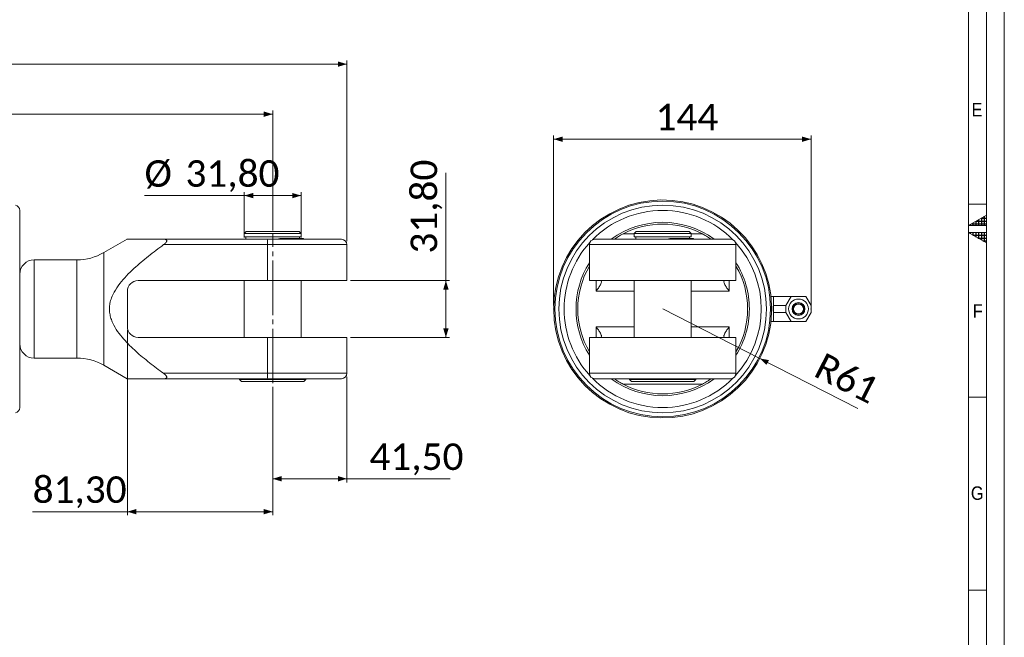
# Model space of a CAD drawing. Header units: millimetres. Extents: x -105 to 1789, y 20 to 1168.
# Tile 5 of 6: x 1111 to 1662, y 366 to 711. Entities that reach past the tile are written whole.
import ezdxf

# ---------------------------------------------------------------- set-up
doc = ezdxf.new("R2010")
doc.units = ezdxf.units.MM
doc.header["$LTSCALE"] = 2
doc.header["$PDSIZE"] = -1
doc.linetypes.add('SLD-Centro', pattern=[19.05, 15.24, -1.27, 1.27, -1.27])
doc.linetypes.add('SLD-Solido', pattern=[0])
doc.styles.add('SLDTEXTSTYLE0', font='GOTHIC.TTF', dxfattribs={"width": 0.913})
doc.styles.add('SLDTEXTSTYLE3', font='CALIBRI.TTF')
doc.styles.add('SLDTEXTSTYLE4', font='CALIBRIB.TTF')
doc.dimstyles.new('SLDDIMSTYLE0', dxfattribs={"dimtxt": 14.816667, "dimasz": 5, "dimexe": 0, "dimexo": 0.0625, "dimgap": 3.704167, "dimtad": 1, "dimrnd": 1e-09, "dimzin": 12, "dimdsep": 46, "dimtxsty": 'SLDTEXTSTYLE4', "dimsah": 1, "dimcen": 0.09, "dimadec": 0, "dimazin": 3, "dimtfac": 1, "dimtofl": 0, "dimtmove": 0, "dimatfit": 3, "dimfxl": 0, "dimfrac": 2, "dimtolj": 1, "dimtzin": 12, "dimarcsym": 0})
doc.dimstyles.new('SLDDIMSTYLE2', dxfattribs={"dimtxt": 14.816667, "dimasz": 5, "dimexe": 0, "dimexo": 0.0625, "dimgap": 3.704167, "dimtad": 1, "dimrnd": 1e-09, "dimzin": 12, "dimdsep": 46, "dimtxsty": 'SLDTEXTSTYLE4', "dimsah": 1, "dimcen": 0, "dimadec": 0, "dimazin": 3, "dimtfac": 1, "dimtofl": 0, "dimtmove": 0, "dimatfit": 3, "dimfxl": 0, "dimfrac": 2, "dimtolj": 1, "dimtzin": 12, "dimarcsym": 0})

# ---------------------------------------------------------------- blocks, each defined once
blk = doc.blocks.new('_D_3')
at = {"color": 7, "linetype": 'SLD-Solido', "lineweight": 0}
for p, q in [((49.82, 587.28), (49.82, 688.28)), ((49.82, 686.28), (1294.12, 686.28)), ((1294.12, 587.28), (1294.12, 688.28))]:
    blk.add_line(p, q, dxfattribs=at)
for points in [[(49.82, 686.28), (54.82, 684.78), (54.82, 687.78)], [(1294.12, 686.28), (1289.12, 687.78), (1289.12, 684.78)]]:
    blk.add_solid(points, dxfattribs=at)
at = {"color": 7, "linetype": 'SLD-Solido', "lineweight": 0, "insert": (639.38, 706.04), "char_height": 14.817, "attachment_point": 1, "style": 'SLDTEXTSTYLE3'}
blk.add_mtext('1244,30', dxfattribs=at)
blk = doc.blocks.new('_D_4')
at = {"color": 7, "linetype": 'SLD-Solido', "lineweight": 0}
for p, q in [((1349.55, 565.18), (1349.55, 625.43)), ((1296.12, 565.18), (1351.55, 565.18)), ((1349.55, 565.18), (1349.55, 533.38)), ((1296.12, 533.38), (1351.55, 533.38))]:
    blk.add_line(p, q, dxfattribs=at)
for points in [[(1349.55, 565.18), (1348.05, 560.18), (1351.05, 560.18)], [(1349.55, 533.38), (1351.05, 538.38), (1348.05, 538.38)]]:
    blk.add_solid(points, dxfattribs=at)
at = {"color": 7, "linetype": 'SLD-Solido', "lineweight": 0, "insert": (1329.8, 580.27), "char_height": 14.817, "attachment_point": 1, "rotation": 90, "style": 'SLDTEXTSTYLE3'}
blk.add_mtext('31,80', dxfattribs=at)
blk = doc.blocks.new('_D_9')
at = {"color": 7, "linetype": 'SLD-Solido', "lineweight": 0}
for p, q in [((1236.72, 612.73), (1180.91, 612.73)), ((1236.72, 589.28), (1236.72, 614.73)), ((1236.72, 612.73), (1268.52, 612.73)), ((1268.52, 589.28), (1268.52, 614.73))]:
    blk.add_line(p, q, dxfattribs=at)
for points in [[(1236.72, 612.73), (1241.72, 611.23), (1241.72, 614.23)], [(1268.52, 612.73), (1263.52, 614.23), (1263.52, 611.23)]]:
    blk.add_solid(points, dxfattribs=at)
at = {"color": 7, "linetype": 'SLD-Solido', "lineweight": 0, "char_height": 14.817, "attachment_point": 1, "style": 'SLDTEXTSTYLE3'}
for s, insert in [('%%c', (1180.91, 632.49)), ('31,80', (1203.83, 632.49))]:
    blk.add_mtext(s, dxfattribs=dict(at, insert=insert))
blk = doc.blocks.new('_D_10')
at = {"color": 7, "linetype": 'SLD-Solido', "lineweight": 0}
for p, q in [((1171.32, 537.38), (1171.32, 433.87)), ((1252.62, 505.78), (1252.62, 433.87)), ((1171.32, 435.87), (1118.3, 435.87)), ((1171.32, 435.87), (1252.62, 435.87))]:
    blk.add_line(p, q, dxfattribs=at)
for points in [[(1171.32, 435.87), (1176.32, 434.37), (1176.32, 437.37)], [(1252.62, 435.87), (1247.62, 437.37), (1247.62, 434.37)]]:
    blk.add_solid(points, dxfattribs=at)
at = {"color": 7, "linetype": 'SLD-Solido', "lineweight": 0, "insert": (1118.3, 455.62), "char_height": 14.817, "attachment_point": 1, "style": 'SLDTEXTSTYLE3'}
blk.add_mtext('81,30', dxfattribs=at)
blk = doc.blocks.new('_D_11')
at = {"color": 7, "linetype": 'SLD-Solido', "lineweight": 0}
for p, q in [((1294.12, 511.28), (1294.12, 452.28)), ((1252.62, 505.78), (1252.62, 452.28)), ((1252.62, 454.28), (1294.12, 454.28)), ((1294.12, 454.28), (1351.95, 454.28))]:
    blk.add_line(p, q, dxfattribs=at)
for points in [[(1252.62, 454.28), (1257.62, 452.78), (1257.62, 455.78)], [(1294.12, 454.28), (1289.12, 455.78), (1289.12, 452.78)]]:
    blk.add_solid(points, dxfattribs=at)
at = {"color": 7, "linetype": 'SLD-Solido', "lineweight": 0, "insert": (1306.79, 474.04), "char_height": 14.817, "attachment_point": 1, "style": 'SLDTEXTSTYLE3'}
blk.add_mtext('41,50', dxfattribs=at)
blk = doc.blocks.new('_D_12')
at = {"color": 7, "linetype": 'SLD-Solido', "lineweight": 0}
for p, q in [((94.82, 593.28), (94.82, 660.28)), ((94.82, 658.28), (1252.62, 658.28)), ((1252.62, 593.28), (1252.62, 660.28))]:
    blk.add_line(p, q, dxfattribs=at)
for points in [[(94.82, 658.28), (99.82, 656.78), (99.82, 659.78)], [(1252.62, 658.28), (1247.62, 659.78), (1247.62, 656.78)]]:
    blk.add_solid(points, dxfattribs=at)
at = {"color": 7, "linetype": 'SLD-Solido', "lineweight": 0, "insert": (641.13, 678.04), "char_height": 14.817, "attachment_point": 1, "style": 'SLDTEXTSTYLE3'}
blk.add_mtext('1157,80', dxfattribs=at)
blk = doc.blocks.new('_D_13')
at = {"color": 7, "linetype": 'SLD-Solido', "lineweight": 0}
for p, q in [((1409.84, 551.28), (1409.84, 646.28)), ((1553.84, 551.28), (1553.84, 646.28)), ((1553.84, 644.28), (1409.84, 644.28))]:
    blk.add_line(p, q, dxfattribs=at)
for points in [[(1409.84, 644.28), (1414.84, 642.78), (1414.84, 645.78)], [(1553.84, 644.28), (1548.84, 645.78), (1548.84, 642.78)]]:
    blk.add_solid(points, dxfattribs=at)
at = {"color": 7, "linetype": 'SLD-Solido', "lineweight": 0, "insert": (1466.82, 664.04), "char_height": 14.817, "attachment_point": 1, "style": 'SLDTEXTSTYLE3'}
blk.add_mtext('144', dxfattribs=at)
blk = doc.blocks.new('_D_14')
at = {"color": 7, "linetype": 'SLD-Solido', "lineweight": 0}
for q in [(1470.84, 549.28), (1580.1, 493.66)]:
    blk.add_line((1525.2, 521.61), q, dxfattribs=at)
blk.add_solid([(1525.2, 521.61), (1528.98, 518), (1530.34, 520.67)], dxfattribs=at)
at = {"color": 7, "linetype": 'SLD-Solido', "lineweight": 0, "insert": (1561.27, 525.33), "char_height": 14.817, "attachment_point": 1, "rotation": 333.0195, "style": 'SLDTEXTSTYLE3'}
blk.add_mtext('R61', dxfattribs=at)

msp = doc.modelspace()

# ---------------------------------------------------------------- hatches: boundary and pattern name
at = {"linetype": 'Continuous'}
h = msp.add_hatch(dxfattribs=at)
h.set_pattern_fill('NET', color=8, scale=0.5, style=0)
h.paths.add_polyline_path([(1652, 596), (1652, 601.774), (1642, 596)], flags=0)
h = msp.add_hatch(dxfattribs=at)
h.set_pattern_fill('NET', color=8, scale=0.5, style=0)
h.paths.add_polyline_path([(1642, 592), (1652, 592), (1652, 586.226)], flags=0)

# ---------------------------------------------------------------- linework, layer by layer
at = {"color": 7, "linetype": 'SLD-Solido', "lineweight": 0}
for p, q in [((1662, 20), (1662, 1168)), ((1652, 30), (1652, 1158)), ((1652, 608), (1642, 608)), ((1652, 601.774), (1642, 596)), ((1652, 596), (1652, 601.774)), ((1642, 596), (1652, 596)), ((1652, 586.226), (1642, 592)), ((1642, 592), (1652, 592)), ((1652, 592), (1652, 586.226)), ((1652, 500), (1642, 500)), ((1642, 500), (1652, 500)), ((1642, 392), (1652, 392))]:
    msp.add_line(p, q, dxfattribs=at)
at = {"color": 7, "linetype": 'SLD-Solido', "lineweight": 15}
for p, q in [((1642, 40), (1642, 1148)), ((1111.122, 604.45), (1111.122, 549.28)), ((1237.722, 592.58), (1236.722, 591.58)), ((1236.722, 591.58), (1236.722, 589.58)), ((1268.522, 591.58), (1236.722, 591.58)), ((1268.522, 589.58), (1236.722, 589.58)), ((1237.622, 589.58), (1237.622, 588.28)), ((1267.522, 592.58), (1237.722, 592.58)), ((1268.522, 591.58), (1267.522, 592.58)), ((1267.622, 588.78), (1267.622, 589.58)), ((1268.522, 589.58), (1268.522, 591.58)), ((1455.944, 592.58), (1454.944, 591.58)), ((1454.944, 591.58), (1454.944, 589.58)), ((1486.744, 591.58), (1454.944, 591.58)), ((1486.744, 589.58), (1454.944, 589.58)), ((1455.844, 589.58), (1455.844, 588.28)), ((1485.744, 592.58), (1455.944, 592.58)), ((1486.744, 591.58), (1485.744, 592.58)), ((1485.844, 588.78), (1485.844, 589.58)), ((1486.744, 589.58), (1486.744, 591.58)), ((1171.106, 588.318), (1158.084, 580.799)), ((1249.659, 585.28), (1191.587, 585.28)), ((1191.92, 588.28), (1249.912, 588.28)), ((1249.659, 585.28), (1249.659, 565.18)), ((1249.912, 588.28), (1291.122, 588.28)), ((1257.249, 588.78), (1257.989, 588.78)), ((1269.872, 588.78), (1257.989, 588.78)), ((1269.872, 588.28), (1269.872, 588.78)), ((1294.122, 565.18), (1294.122, 585.28)), ((1429.844, 585.28), (1429.844, 565.18)), ((1432.844, 588.28), (1508.844, 588.28)), ((1475.471, 588.78), (1476.21, 588.78)), ((1488.094, 588.78), (1476.21, 588.78)), ((1488.094, 588.28), (1488.094, 588.78)), ((1511.844, 565.18), (1511.844, 585.28)), ((1143.084, 576.78), (1119.122, 576.78)), ((1249.659, 565.18), (1177.322, 565.18)), ((1236.722, 565.18), (1236.722, 533.38)), ((1249.659, 565.18), (1294.122, 565.18)), ((1268.522, 533.38), (1268.522, 565.18)), ((1511.844, 565.18), (1429.844, 565.18)), ((1454.944, 565.18), (1454.944, 533.38)), ((1486.744, 533.38), (1486.744, 565.18)), ((1171.322, 559.18), (1171.322, 539.38)), ((1532.844, 556.349), (1531.439, 556.3)), ((1532.844, 556.349), (1532.844, 556.28)), ((1532.844, 553.633), (1532.844, 556.28)), ((1542.802, 556.28), (1532.844, 556.28)), ((1532.844, 553.633), (1532.844, 551.928)), ((1532.844, 551.156), (1532.844, 551.928)), ((1539.844, 551.156), (1532.844, 551.156)), ((1532.844, 550.265), (1532.844, 551.156)), ((1542.802, 556.28), (1539.844, 551.156)), ((1539.844, 551.156), (1539.844, 547.404)), ((1550.885, 556.28), (1542.802, 556.28)), ((1550.885, 556.28), (1553.844, 551.156)), ((1553.844, 551.156), (1553.844, 547.404)), ((1111.122, 549.28), (1111.122, 494.11)), ((1532.844, 550.265), (1532.844, 548.296)), ((1532.844, 547.404), (1532.844, 548.296)), ((1539.844, 547.404), (1532.844, 547.404)), ((1532.844, 546.633), (1532.844, 547.404)), ((1532.844, 546.633), (1532.844, 544.928)), ((1539.844, 547.404), (1542.802, 542.28)), ((1550.885, 542.28), (1553.844, 547.404)), ((1531.439, 542.26), (1532.844, 542.211)), ((1532.844, 542.28), (1532.844, 544.928)), ((1532.844, 542.28), (1532.844, 542.211)), ((1542.802, 542.28), (1532.844, 542.28)), ((1550.885, 542.28), (1542.802, 542.28)), ((1177.322, 533.38), (1249.659, 533.38)), ((1249.659, 533.38), (1249.659, 513.28)), ((1294.122, 533.38), (1249.659, 533.38)), ((1294.122, 513.28), (1294.122, 533.38)), ((1429.844, 533.38), (1429.844, 513.28)), ((1511.844, 533.38), (1429.844, 533.38)), ((1511.844, 513.28), (1511.844, 533.38)), ((1119.122, 521.78), (1143.084, 521.78)), ((1158.084, 517.761), (1171.103, 510.244)), ((1191.587, 513.28), (1249.659, 513.28)), ((1249.912, 510.28), (1191.92, 510.28)), ((1234.122, 510.28), (1234.122, 509.78)), ((1234.122, 509.78), (1235.122, 508.78)), ((1234.122, 509.78), (1252.622, 509.78)), ((1252.622, 508.78), (1235.122, 508.78)), ((1291.122, 510.28), (1249.912, 510.28)), ((1252.622, 509.78), (1271.122, 509.78)), ((1270.122, 508.78), (1252.622, 508.78)), ((1270.122, 508.78), (1271.122, 509.78)), ((1271.122, 509.78), (1271.122, 510.28)), ((1508.844, 510.28), (1432.844, 510.28)), ((1448.657, 507.28), (1493.03, 507.28)), ((1452.344, 510.28), (1452.344, 509.78)), ((1452.344, 509.78), (1453.344, 508.78)), ((1452.344, 509.78), (1489.344, 509.78)), ((1488.344, 508.78), (1453.344, 508.78)), ((1488.344, 508.78), (1489.344, 509.78)), ((1489.344, 509.78), (1489.344, 510.28))]:
    msp.add_line(p, q, dxfattribs=at)
at = {"color": 7, "linetype": 'SLD-Centro', "lineweight": 0}
msp.add_line((1252.622, 507.78), (1252.622, 591.28), dxfattribs=at)
at = {"color": 8, "linetype": 'SLD-Solido', "lineweight": 15}
for p, q in [((1448.657, 591.28), (1454.944, 591.28)), ((1486.744, 591.28), (1493.03, 591.28)), ((1294.122, 585.28), (1249.659, 585.28)), ((1511.844, 585.28), (1429.844, 585.28)), ((1158.084, 580.799), (1158.084, 549.28)), ((1119.122, 576.78), (1119.122, 549.28)), ((1143.084, 576.78), (1143.084, 549.28)), ((1433.614, 565.18), (1433.614, 559.18)), ((1508.074, 565.18), (1508.074, 559.18)), ((1454.944, 559.18), (1433.614, 559.18)), ((1508.074, 559.18), (1486.744, 559.18)), ((1119.122, 549.28), (1119.122, 521.78)), ((1143.084, 549.28), (1143.084, 521.78)), ((1158.084, 549.28), (1158.084, 517.761)), ((1433.614, 539.38), (1454.944, 539.38)), ((1433.614, 539.38), (1433.614, 533.38)), ((1486.744, 539.38), (1508.074, 539.38)), ((1508.074, 539.38), (1508.074, 533.38)), ((1249.659, 513.28), (1294.122, 513.28)), ((1429.844, 513.28), (1511.844, 513.28))]:
    msp.add_line(p, q, dxfattribs=at)
at = {"color": 7, "linetype": 'SLD-Solido', "lineweight": 15}
for centre, radius in [((1470.844, 549.28), 60.344), ((1470.844, 549.28), 58.104), ((1546.844, 549.28), 5.556), ((1546.844, 549.28), 3.612), ((1546.844, 549.28), 3.334), ((1546.844, 549.28), 2.778)]:
    msp.add_circle(centre, radius, dxfattribs=at)
for centre, radius, start, end in [((1108.122, 604.45), 3, 0, 78), ((1470.844, 549.28), 61, 1.80527, 358.19473), ((1470.844, 549.28), 48.5, 53.52571, 126.47429), ((1470.844, 549.28), 47.5, 62.15452, 117.84548), ((1258.728, 586.025), 9.099, 165.64897, 184.69444), ((1291.122, 585.28), 3, 0, 90), ((1432.844, 585.28), 3, 90, 180), ((1508.844, 585.28), 3, 0, 90), ((1143.084, 606.78), 30, 270, 300), ((1119.122, 568.78), 8, 90, 180), ((1470.844, 549.28), 48.5, 147.71062, 212.28938), ((1470.844, 549.28), 47.5, 149.67302, 210.32698), ((1470.844, 549.28), 48.5, 0, 32.28938), ((1470.844, 549.28), 47.5, 329.67302, 30.32698), ((1177.322, 559.18), 6, 90, 180), ((1470.844, 549.28), 48.5, 327.71062, 0), ((1177.322, 539.38), 6, 180, 270), ((1119.122, 529.78), 8, 180, 270), ((1143.084, 491.78), 30, 60, 90), ((1258.728, 512.535), 9.099, 175.30556, 194.35103), ((1291.122, 513.28), 3, 270, 0), ((1432.844, 513.28), 3, 180, 270), ((1508.844, 513.28), 3, 270, 0), ((1470.844, 549.28), 48.5, 233.52571, 306.47429), ((1470.844, 549.28), 47.5, 242.15452, 297.84548), ((1108.122, 494.11), 3, 282, 0)]:
    msp.add_arc(centre, radius, start, end, dxfattribs=at)
at = {"color": 8, "linetype": 'SLD-Solido', "lineweight": 15}
for start, end in [(44.52912, 135.47088), (137.62544, 180), (317.62544, 42.37456), (180, 222.37456), (224.52912, 315.47088)]:
    msp.add_arc((1470.844, 549.28), 55.17, start, end, dxfattribs=at)
at = {"color": 7, "linetype": 'SLD-Solido', "lineweight": 15}
for centre, major_axis, ratio, start_param, end_param in [((1252.622, 588.88), (15.089, 2.509), 0.0586904, 4.8244299, 5.0142877), ((1252.622, 588.88), (17.249, 2.868), 0.0586904, 4.8532955, 5.0189737), ((1470.844, 588.88), (15.089, 2.509), 0.0586904, 4.8244299, 5.0142877), ((1470.844, 588.88), (17.249, 2.868), 0.0586904, 4.8532955, 5.0189737), ((1436.363, 559.18), (0, 6), 0.0874887, 5.8092154, 6.2831853), ((1505.325, 559.18), (0, 6), 0.0874887, 0, 0.4739699), ((1436.363, 539.38), (0, 6), 0.0874887, 3.1415927, 3.6155625), ((1505.325, 539.38), (0, 6), 0.0874887, 2.6676228, 3.1415927)]:
    msp.add_ellipse(centre, major_axis=major_axis, ratio=ratio, start_param=start_param, end_param=end_param, dxfattribs=at)
for points, knots in [([(1448.657, 591.28), (1447.766, 590.788), (1446.456, 590.066), (1445.002, 589.14), (1444.31, 588.68), (1444.055, 588.505), (1443.977, 588.452)], [0, 0, 0, 0, 0.5022409, 0.73768, 0.9191578, 1, 1, 1, 1]), ([(1497.711, 588.452), (1497.516, 588.584), (1497.037, 588.911), (1495.572, 589.856), (1494.155, 590.682), (1493.171, 591.205), (1493.03, 591.28)], [0, 0, 0, 0, 0.18050217, 0.44480764, 0.9207129, 1, 1, 1, 1]), ([(1191.587, 585.28), (1188.73, 583.159), (1183.018, 578.919), (1176.116, 573.056), (1170.767, 567.904), (1166.94, 563.551), (1164.16, 559.404), (1162.4, 555.64), (1161.508, 552.582), (1161.2, 549.583), (1161.387, 546.744), (1162.052, 543.984), (1163.405, 540.558), (1165.751, 536.65), (1170.09, 531.314), (1176.047, 525.417), (1183.647, 519.132), (1188.94, 515.231), (1191.587, 513.28)], [0, 0, 0, 0, 0.1100922, 0.2201182, 0.2798839, 0.3396777, 0.3990743, 0.4334308, 0.467723, 0.4969057, 0.5260851, 0.555127, 0.5842035, 0.6395761, 0.6951208, 0.7965201, 0.89826, 1, 1, 1, 1]), ([(1171.128, 588.28), (1171.103, 588.28), (1171.006, 588.28), (1171.619, 588.28), (1173.026, 588.28), (1175.432, 588.28), (1179.344, 588.28), (1184.724, 588.28), (1189.335, 588.28), (1191.784, 588.28), (1191.92, 588.28)], [0, 0, 0, 0, 0.0340466, 0.1359781, 0.2408198, 0.380954, 0.5238794, 0.7539724, 0.9863278, 1, 1, 1, 1]), ([(1191.587, 585.28), (1191.99, 585.596), (1192.557, 586.041), (1193.115, 586.739), (1193.357, 587.218), (1193.383, 587.617), (1193.224, 587.94), (1192.777, 588.23), (1192.256, 588.26), (1191.92, 588.28)], [0, 0, 0, 0, 0.2547308, 0.3584161, 0.4630157, 0.5585233, 0.638991, 0.7671473, 1, 1, 1, 1]), ([(1433.614, 559.18), (1433.617, 559.184), (1434.052, 559.801), (1434.928, 561.036), (1435.953, 562.622), (1436.572, 563.821), (1436.593, 564.306), (1436.602, 564.519)], [0, 0, 0, 0, 0.0021118, 0.3086699, 0.6152466, 0.8313596, 1, 1, 1, 1]), ([(1505.085, 564.519), (1505.095, 564.306), (1505.116, 563.821), (1505.734, 562.622), (1506.76, 561.036), (1507.635, 559.801), (1508.071, 559.184), (1508.074, 559.18)], [0, 0, 0, 0, 0.1686404, 0.3847534, 0.6913301, 0.9978882, 1, 1, 1, 1]), ([(1531.808, 551.377), (1531.808, 551.378), (1531.806, 551.417), (1531.811, 551.275), (1531.822, 550.943), (1531.835, 550.396), (1531.842, 549.812), (1531.845, 549.193), (1531.841, 548.572), (1531.83, 547.942), (1531.817, 547.471), (1531.808, 547.205), (1531.809, 547.206), (1531.809, 547.207)], [0, 0, 0, 0, 0.0030974, 0.1104068, 0.2177117, 0.3250702, 0.4324515, 0.5000471, 0.6073669, 0.7146859, 0.8220384, 0.929426, 1, 1, 1, 1]), ([(1531.814, 547.358), (1531.816, 547.475), (1531.82, 547.708), (1531.819, 548.292), (1531.817, 548.972), (1531.818, 549.692), (1531.819, 550.361), (1531.82, 550.895), (1531.815, 551.105), (1531.814, 551.202)], [0, 0, 0, 0, 0.1458531, 0.2917408, 0.4376602, 0.5835922, 0.7295175, 0.8754546, 1, 1, 1, 1]), ([(1436.602, 534.042), (1436.593, 534.254), (1436.572, 534.739), (1435.953, 535.938), (1434.928, 537.524), (1434.052, 538.76), (1433.617, 539.376), (1433.614, 539.38)], [0, 0, 0, 0, 0.1686404, 0.3847534, 0.6913301, 0.9978882, 1, 1, 1, 1]), ([(1508.074, 539.38), (1508.071, 539.376), (1507.635, 538.76), (1506.76, 537.524), (1505.734, 535.938), (1505.116, 534.739), (1505.095, 534.254), (1505.085, 534.042)], [0, 0, 0, 0, 0.0021118, 0.3086699, 0.6152466, 0.8313596, 1, 1, 1, 1]), ([(1191.92, 510.28), (1192.289, 510.303), (1192.805, 510.336), (1193.249, 510.652), (1193.396, 510.977), (1193.335, 511.382), (1193.093, 511.858), (1192.539, 512.536), (1191.959, 512.989), (1191.587, 513.28)], [0, 0, 0, 0, 0.2550151, 0.3565458, 0.4589734, 0.5515945, 0.6321355, 0.7640148, 1, 1, 1, 1]), ([(1191.92, 510.28), (1191.784, 510.28), (1189.355, 510.28), (1184.743, 510.28), (1179.381, 510.28), (1175.45, 510.28), (1173.054, 510.28), (1171.626, 510.28), (1171.008, 510.28), (1171.101, 510.28), (1171.124, 510.28)], [0, 0, 0, 0, 0.0136723, 0.2440865, 0.4761224, 0.6165534, 0.7591814, 0.8612593, 0.965954, 1, 1, 1, 1]), ([(1443.977, 510.109), (1444.171, 509.976), (1444.651, 509.649), (1446.116, 508.705), (1447.533, 507.879), (1448.517, 507.355), (1448.657, 507.28)], [0, 0, 0, 0, 0.18050217, 0.44480764, 0.9207129, 1, 1, 1, 1]), ([(1493.03, 507.28), (1493.922, 507.772), (1495.231, 508.494), (1496.686, 509.42), (1497.377, 509.881), (1497.632, 510.055), (1497.711, 510.109)], [0, 0, 0, 0, 0.5022409, 0.73768, 0.9191578, 1, 1, 1, 1])]:
    msp.add_open_spline(points, degree=3, knots=knots, dxfattribs=at)
at = {"color": 7, "linetype": 'Continuous', "lineweight": 0}
for p in [(1409.844, 549.28), (1553.844, 549.28)]:
    msp.add_point(p, dxfattribs=at)

# ---------------------------------------------------------------- texts
at = {"color": 7, "linetype": 'Continuous', "lineweight": 0, "char_height": 7.524, "attachment_point": 1, "style": 'SLDTEXTSTYLE0'}
for s, insert in [('E', (1643.665, 664.587)), ('F', (1644.357, 551.889)), ('G', (1643.288, 450.002))]:
    msp.add_mtext(s, dxfattribs=dict(at, insert=insert))

# ---------------------------------------------------------------- dimensions: what is measured, and where the dimension line sits
at = {"color": 7, "linetype": 'SLD-Solido', "lineweight": 0}
for base, p1, p2, picture, middle in [((1294.122, 686.28), (49.822, 585.28), (1294.122, 585.28), '_D_3', (671.972, 686.28)), ((1252.622, 658.28), (94.822, 591.28), (1252.622, 591.28), '_D_12', (673.722, 658.28)), ((1409.844, 644.28), (1553.844, 549.28), (1409.844, 549.28), '_D_13', (1481.844, 644.28)), ((1252.622, 435.868), (1171.322, 539.38), (1252.622, 507.78), '_D_10', (1140.878, 435.868)), ((1294.122, 454.28), (1252.622, 507.78), (1294.122, 513.28), '_D_11', (1329.372, 454.28))]:
    dim = msp.add_linear_dim(base=base, p1=p1, p2=p2, dimstyle='SLDDIMSTYLE0', dxfattribs=at)
    dim.commit()
    dim.dimension.update_dxf_attribs({"geometry": picture, "text_midpoint": middle, "dimtype": 160})
dim = msp.add_linear_dim(base=(1268.522, 612.73), p1=(1236.722, 587.28), p2=(1268.522, 587.28), text='%%c<>', dimstyle='SLDDIMSTYLE0', dxfattribs=at)
dim.commit()
dim.dimension.update_dxf_attribs({"geometry": '_D_9', "text_midpoint": (1214.952, 612.73), "dimtype": 160})
dim = msp.add_linear_dim(base=(1349.553, 533.38), p1=(1294.122, 565.18), p2=(1294.122, 533.38), angle=90, dimstyle='SLDDIMSTYLE0', dxfattribs=at)
dim.commit()
dim.dimension.update_dxf_attribs({"geometry": '_D_4', "text_midpoint": (1349.553, 602.851), "dimtype": 160})
dim = msp.add_radius_dim(center=(1470.844, 549.28), mpoint=(1525.205, 521.605), dimstyle='SLDDIMSTYLE2', dxfattribs=at)
dim.commit()
dim.dimension.update_dxf_attribs({"geometry": '_D_14', "text_midpoint": (1566.817, 500.421), "dimtype": 164})

doc.saveas('drawing.dxf')
